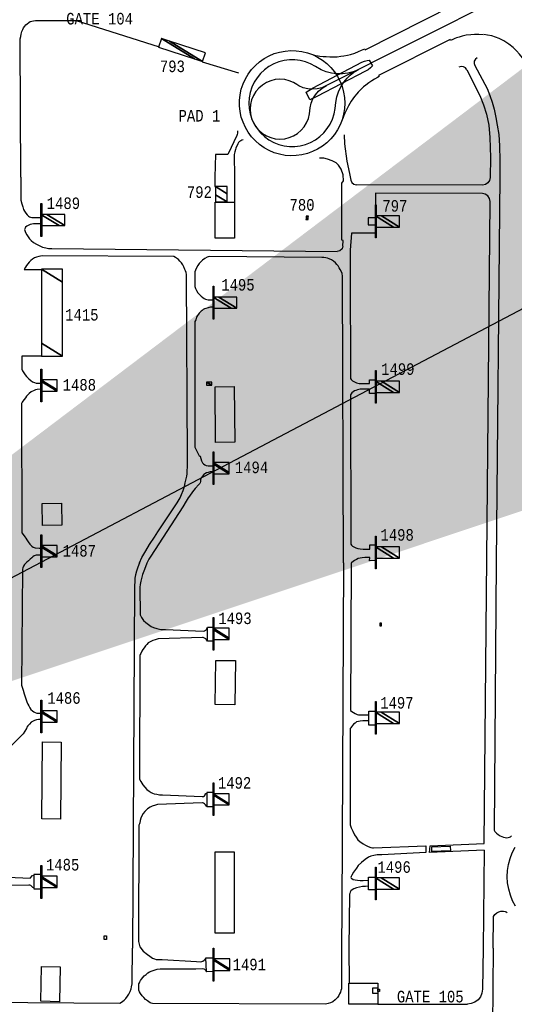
# Model space of a CAD drawing. Extents: x -0.5 to 41.9, y -0.5 to 29.8.
# Tile 119 of 128: x 9.121 to 9.841, y 8.632 to 10.065. Entities that reach past the tile are written whole.
import ezdxf
from ezdxf.enums import TextEntityAlignment as Align

# ---------------------------------------------------------------- set-up
doc = ezdxf.new("R2010")
doc.units = 0
doc.header["$MEASUREMENT"] = 0
for name, color, linetype in [('11', 2, 'CONTINUOUS'), ('2', 3, 'CONTINUOUS'), ('21', 5, 'CONTINUOUS'), ('23', 1, 'CONTINUOUS'), ('6', 15, 'CONTINUOUS'), ('8', 5, 'CONTINUOUS')]:
    doc.layers.add(name, color=color, linetype=linetype)
doc.styles.add('MONOTXT', font='MONOTXT', dxfattribs={"height": 0.2})
doc.dimstyles.get("Standard").update_dxf_attribs({"dimtxt": 0.18, "dimasz": 0.18, "dimexe": 0.18, "dimexo": 0.0625, "dimgap": 0.09, "dimtad": 0, "dimtih": 1, "dimtoh": 1, "dimdec": 4, "dimzin": 0, "dimdsep": 46, "dimtxsty": 'MONOTXT', "dimcen": 0.09, "dimadec": 0, "dimazin": 0, "dimtfac": 1, "dimtdec": 4, "dimtofl": 0, "dimtmove": 0, "dimatfit": 3, "dimfxl": 0, "dimtolj": 1, "dimtzin": 0, "dimarcsym": 0})

msp = doc.modelspace()

# ---------------------------------------------------------------- linework, layer by layer
at = {"layer": '11'}
for p, q in [((9.3868, 10.0042), (9.4397, 9.988)), ((9.4336, 9.8364), (9.4338, 9.7999)), ((9.8199, 9.837), (9.8146, 9.2754)), ((9.7947, 9.8245), (9.6113, 9.825)), ((9.7973, 8.8662), (9.8057, 9.8009)), ((9.7973, 8.8564), (9.7955, 8.7138)), ((9.6001, 8.7136), (9.6005, 8.6629)), ((9.7955, 8.7138), (9.7947, 8.654)), ((9.81, 8.714), (9.8083, 8.4639)), ((9.6425, 8.6324), (9.7728, 8.6324))]:
    msp.add_line(p, q, dxfattribs=at)
for points in [[(9.1227, 9.8361), (9.1218, 10.0331), (9.1221, 10.0375), (9.1226, 10.0411), (9.1233, 10.0444), (9.1244, 10.0483), (9.1256, 10.0512), (9.1268, 10.0534), (9.1286, 10.0561), (9.1301, 10.0578), (9.132, 10.0596), (9.1343, 10.0613), (9.1365, 10.0626), (9.1386, 10.0634), (9.1415, 10.0639), (9.1444, 10.0641), (9.1475, 10.0642), (9.2036, 10.064), (9.3241, 10.0261)], [(9.787, 10.0101), (9.7844, 10.0081), (9.7828, 10.0051), (9.7825, 10.0018), (9.7835, 9.9986)], [(9.7719, 9.9926), (9.7699, 9.9952), (9.767, 9.9969), (9.7637, 9.9972), (9.7605, 9.9963)], [(9.7719, 9.9926), (9.7907, 9.9549), (9.7963, 9.9413), (9.8003, 9.928), (9.8037, 9.9121), (9.8053, 9.8938), (9.806, 9.8795), (9.8063, 9.8649), (9.806, 9.8356)], [(9.7835, 9.9986), (9.8016, 9.9654), (9.8056, 9.9549), (9.8087, 9.9455), (9.8116, 9.935), (9.8143, 9.9231), (9.8163, 9.9118), (9.8183, 9.8985), (9.8196, 9.8819), (9.8199, 9.8603), (9.8199, 9.837)], [(9.4382, 9.9034), (9.4383, 9.9004), (9.4379, 9.8982), (9.437, 9.8969), (9.4244, 9.8699), (9.4239, 9.8694), (9.423, 9.8692), (9.4059, 9.8692), (9.4054, 9.8363)], [(9.4462, 9.8903), (9.4444, 9.89), (9.4428, 9.8893), (9.4411, 9.8882), (9.4397, 9.8868), (9.4385, 9.8848), (9.4358, 9.8783), (9.4353, 9.8766), (9.4343, 9.8729), (9.4335, 9.869), (9.4336, 9.8364)], [(9.5936, 9.8978), (9.594, 9.8849), (9.5975, 9.8597), (9.601, 9.8414), (9.6031, 9.8316)], [(9.5916, 9.7358), (9.592, 9.7442), (9.5898, 9.7444), (9.59, 9.8272), (9.5925, 9.831), (9.592, 9.8394), (9.5891, 9.8478), (9.5853, 9.8536), (9.5817, 9.8571), (9.5757, 9.8601), (9.5693, 9.8626), (9.5638, 9.8636), (9.5575, 9.8639)], [(9.1227, 9.8361), (9.1229, 9.8028), (9.1243, 9.7972), (9.1255, 9.7932), (9.1269, 9.7893), (9.1283, 9.7869), (9.1302, 9.784), (9.1322, 9.7814), (9.1342, 9.7796), (9.1356, 9.7785), (9.1371, 9.7777), (9.1387, 9.7773), (9.1411, 9.7774), (9.152, 9.7776)], [(9.4054, 9.8363), (9.4053, 9.8226), (9.4061, 9.8226)], [(9.806, 9.8356), (9.8051, 9.8314), (9.8026, 9.8278), (9.799, 9.8254), (9.7947, 9.8245)], [(9.6031, 9.8316), (9.6047, 9.8282), (9.6077, 9.8259), (9.6113, 9.825)], [(9.7945, 9.8122), (9.639, 9.8127), (9.6391, 9.7957)], [(9.8057, 9.8009), (9.8048, 9.8052), (9.8024, 9.8089), (9.7988, 9.8113), (9.7945, 9.8122)], [(9.639, 9.7768), (9.6282, 9.7768), (9.6282, 9.7669), (9.639, 9.7669)], [(9.152, 9.7682), (9.1415, 9.7682), (9.139, 9.7678), (9.1365, 9.7672), (9.1334, 9.7657), (9.1315, 9.7647), (9.1298, 9.7632), (9.1289, 9.7621), (9.1285, 9.7611), (9.1283, 9.76), (9.1286, 9.7587), (9.1296, 9.7558), (9.1315, 9.752), (9.1333, 9.7493), (9.1352, 9.7465), (9.1378, 9.7439), (9.1415, 9.7409), (9.1455, 9.7385), (9.1503, 9.736), (9.1542, 9.7343), (9.1593, 9.7331), (9.1631, 9.7325), (9.1679, 9.7322), (9.5831, 9.7278)], [(9.639, 9.7548), (9.6039, 9.7548), (9.6023, 9.7301), (9.6022, 9.6994), (9.6025, 9.543), (9.6034, 9.5417), (9.6056, 9.5398), (9.6076, 9.5385), (9.6095, 9.5376), (9.6113, 9.5369), (9.6134, 9.5363), (9.6154, 9.536), (9.6174, 9.5358), (9.6205, 9.5358), (9.6305, 9.5356), (9.6304, 9.5412), (9.6392, 9.5412)], [(9.5916, 9.7358), (9.5904, 9.7318), (9.5873, 9.7288), (9.5831, 9.7278)], [(9.2955, 9.2746), (9.2991, 9.2825), (9.3048, 9.2922), (9.3103, 9.3012), (9.3174, 9.3123), (9.3224, 9.3198), (9.3503, 9.3622), (9.3545, 9.3693), (9.3568, 9.3742), (9.359, 9.3799), (9.3609, 9.3859), (9.3622, 9.391), (9.3634, 9.3968), (9.3643, 9.4011), (9.3647, 9.4041), (9.3649, 9.4078), (9.3652, 9.4156), (9.3653, 9.4261), (9.3641, 9.692), (9.3639, 9.6947), (9.3633, 9.6973), (9.3625, 9.6998), (9.3616, 9.7019), (9.36, 9.7056), (9.3584, 9.7087), (9.3565, 9.7115), (9.3544, 9.7141), (9.3523, 9.7161), (9.3495, 9.7181), (9.3477, 9.7193), (9.3453, 9.7209), (9.1538, 9.7216), (9.149, 9.7207), (9.1457, 9.7198), (9.1429, 9.7187), (9.14, 9.7169), (9.1375, 9.7149), (9.1348, 9.7124), (9.1328, 9.7102), (9.1309, 9.7075), (9.1294, 9.7052), (9.1276, 9.7019), (9.1531, 9.7019)], [(9.5923, 9.2749), (9.5909, 9.6922), (9.5904, 9.6958), (9.5896, 9.6985), (9.5877, 9.7017), (9.5861, 9.7044), (9.5845, 9.7069), (9.5827, 9.7091), (9.5807, 9.7114), (9.5779, 9.7137), (9.5748, 9.7157), (9.5717, 9.7171), (9.5691, 9.7181), (9.5668, 9.7188), (9.5638, 9.7192), (9.561, 9.7193), (9.3971, 9.7206), (9.3941, 9.7196), (9.3906, 9.7176), (9.3873, 9.7151), (9.3849, 9.7128), (9.3824, 9.7103), (9.3805, 9.7077), (9.3783, 9.704), (9.3768, 9.7007), (9.3762, 9.6984), (9.3759, 9.6956), (9.3761, 9.6769), (9.3768, 9.6741), (9.3784, 9.6711), (9.3806, 9.6678), (9.3827, 9.6653), (9.3852, 9.6631), (9.3876, 9.6612), (9.3896, 9.6597), (9.3916, 9.6588), (9.3936, 9.658), (9.3957, 9.6578), (9.3974, 9.6578), (9.4028, 9.6578)], [(9.4026, 9.647), (9.3989, 9.6469), (9.3953, 9.6461), (9.3922, 9.6452), (9.3903, 9.6443), (9.3884, 9.6433), (9.3868, 9.6422), (9.3854, 9.641), (9.3839, 9.6396), (9.3824, 9.638), (9.3813, 9.6367), (9.3799, 9.6349), (9.3787, 9.6326), (9.3778, 9.6306), (9.3774, 9.6287), (9.3759, 9.6259), (9.3759, 9.4429), (9.3825, 9.4307), (9.3839, 9.4299), (9.3848, 9.4267), (9.386, 9.4232), (9.3874, 9.4205), (9.3888, 9.4191), (9.3906, 9.4173), (9.3926, 9.4165), (9.3953, 9.416), (9.3979, 9.4159), (9.4, 9.4159), (9.4027, 9.4161)], [(9.1534, 9.5758), (9.1244, 9.5757), (9.1242, 9.5565), (9.1253, 9.5542), (9.1272, 9.5511), (9.1289, 9.5484), (9.1309, 9.5458), (9.1343, 9.5427), (9.1372, 9.54), (9.1399, 9.5383), (9.1427, 9.5373), (9.145, 9.5365), (9.1473, 9.5363), (9.1521, 9.5363)], [(9.152, 9.5275), (9.1464, 9.5273), (9.1442, 9.5267), (9.142, 9.5258), (9.1381, 9.5236), (9.1351, 9.5211), (9.1331, 9.5192), (9.1313, 9.5174), (9.1295, 9.5151), (9.1275, 9.5125), (9.1258, 9.5103), (9.1247, 9.5085), (9.1236, 9.5068), (9.1241, 9.3182), (9.1262, 9.316), (9.1286, 9.3125), (9.13, 9.3107), (9.1315, 9.3083), (9.1337, 9.3051), (9.1361, 9.3021), (9.1387, 9.299), (9.1407, 9.2977), (9.1436, 9.2967), (9.1494, 9.2961), (9.1522, 9.2961)], [(9.4055, 9.531), (9.4335, 9.5313), (9.4344, 9.4504), (9.4063, 9.4501), (9.4055, 9.531)], [(9.6392, 9.5214), (9.6302, 9.5214), (9.6302, 9.5276), (9.6201, 9.5274), (9.6165, 9.5274), (9.6128, 9.5266), (9.6103, 9.5258), (9.6082, 9.525), (9.6063, 9.5239), (9.6046, 9.5223), (9.6035, 9.5207), (9.6026, 9.5193), (9.603, 9.3021), (9.604, 9.3003), (9.6056, 9.2988), (9.6076, 9.2978), (9.6106, 9.2964), (9.6134, 9.2955), (9.6168, 9.2949), (9.6211, 9.2946), (9.6245, 9.2947), (9.6306, 9.2947), (9.6306, 9.3009), (9.6389, 9.3009)], [(9.4026, 9.4071), (9.3985, 9.4071), (9.3957, 9.4064), (9.3932, 9.4056), (9.3908, 9.4045), (9.3891, 9.4034), (9.387, 9.4011), (9.3858, 9.399), (9.3849, 9.397), (9.3844, 9.3955), (9.3842, 9.3933), (9.3839, 9.3914), (9.3835, 9.3901), (9.382, 9.3888), (9.3767, 9.383), (9.3726, 9.378), (9.3681, 9.3717), (9.3663, 9.3693), (9.3634, 9.3645), (9.3584, 9.3561), (9.3119, 9.2845), (9.3093, 9.2801), (9.3075, 9.277), (9.3064, 9.2744)], [(9.1538, 9.3611), (9.1819, 9.3617), (9.1826, 9.3296), (9.1545, 9.3289), (9.1538, 9.3611)], [(9.1303, 9.2744), (9.128, 9.2721), (9.1267, 9.2699), (9.1259, 9.2675), (9.1252, 9.2657), (9.1239, 9.0965), (9.1246, 9.0937), (9.126, 9.0892), (9.1276, 9.0841), (9.1314, 9.0725), (9.1328, 9.0692), (9.1343, 9.0664), (9.136, 9.0636), (9.1375, 9.0612), (9.1397, 9.0591), (9.1418, 9.0577), (9.1439, 9.0567), (9.146, 9.0561), (9.1487, 9.0559), (9.1521, 9.0559)], [(9.1522, 9.2861), (9.1474, 9.2861), (9.1451, 9.2859), (9.1421, 9.2851), (9.1401, 9.2834), (9.1387, 9.2822), (9.1362, 9.2799), (9.1341, 9.2775), (9.1317, 9.2756), (9.1303, 9.2744)], [(9.2955, 9.2746), (9.2931, 9.2684), (9.2912, 9.2626), (9.2899, 9.2573), (9.2889, 9.2526), (9.2885, 9.2487), (9.2881, 9.2401), (9.2855, 8.714)], [(9.3064, 9.2744), (9.3041, 9.2691), (9.3017, 9.2625), (9.3, 9.2577), (9.2984, 9.2518), (9.2974, 9.248), (9.2964, 9.2433), (9.296, 9.2395), (9.2963, 9.199), (9.2982, 9.1952), (9.3015, 9.1909), (9.3047, 9.188), (9.3084, 9.1849), (9.3123, 9.1821), (9.316, 9.1805), (9.3209, 9.1793), (9.3264, 9.1777), (9.3332, 9.1776), (9.3883, 9.1751), (9.3901, 9.1757), (9.3914, 9.1765), (9.3928, 9.1776), (9.3937, 9.1789), (9.3943, 9.1809), (9.4026, 9.1809)], [(9.5923, 9.2749), (9.5898, 8.7714), (9.5895, 8.7138)], [(9.6035, 9.2746), (9.6025, 9.0597), (9.6044, 9.0582), (9.6068, 9.0568), (9.6093, 9.0556), (9.6121, 9.0542), (9.6143, 9.0537), (9.6169, 9.0533), (9.6211, 9.0533), (9.6292, 9.0534)], [(9.6391, 9.278), (9.6305, 9.2778), (9.6306, 9.2826), (9.6236, 9.2824), (9.6194, 9.2821), (9.6165, 9.2817), (9.6137, 9.2809), (9.6115, 9.2798), (9.6085, 9.278), (9.6063, 9.2765), (9.6044, 9.2754), (9.6035, 9.2746)], [(9.8146, 9.2754), (9.8119, 8.8856), (9.8128, 8.8837), (9.815, 8.8814), (9.8176, 8.8792), (9.8206, 8.8773), (9.8227, 8.8762), (9.8252, 8.8754), (9.8278, 8.8748), (9.8299, 8.8745), (9.8322, 8.8748), (9.834, 8.8754), (9.8356, 8.876), (9.8369, 8.8771)], [(9.4026, 9.1607), (9.3944, 9.1607), (9.3944, 9.1808)], [(9.3944, 9.1607), (9.3927, 9.1634), (9.3919, 9.1641), (9.3903, 9.1652), (9.3884, 9.1659), (9.3871, 9.1662), (9.3226, 9.164), (9.3181, 9.1628), (9.3151, 9.1615), (9.3121, 9.1603), (9.3083, 9.1581), (9.3063, 9.1558), (9.3043, 9.1537), (9.3022, 9.1511), (9.3006, 9.1487), (9.2991, 9.1461), (9.2975, 9.143), (9.2966, 9.1412), (9.2961, 9.1399), (9.2955, 8.96), (9.2974, 8.9565), (9.3005, 8.9515), (9.3031, 8.9481), (9.3063, 8.9448), (9.3094, 8.9422), (9.3123, 8.9402), (9.3143, 8.9393), (9.3168, 8.9386), (9.3208, 8.9378), (9.3245, 8.9371), (9.3289, 8.9368), (9.3869, 8.9345), (9.3889, 8.9348), (9.3902, 8.9357), (9.3909, 8.9368), (9.3915, 8.938), (9.3918, 8.9388), (9.3934, 8.9388)], [(9.4064, 9.1328), (9.4353, 9.1324), (9.4344, 9.0679), (9.4055, 9.0683), (9.4064, 9.1328)], [(9.639, 9.0383), (9.6292, 9.0383), (9.6293, 9.059), (9.639, 9.059)], [(9.1522, 9.0465), (9.1483, 9.0465), (9.1458, 9.0461), (9.1428, 9.0453), (9.14, 9.044), (9.138, 9.0427), (9.1354, 9.0398), (9.1332, 9.0373), (9.1318, 9.0355), (9.1311, 9.0334), (9.126, 9.026), (9.1032, 9.0028)], [(9.6292, 9.0447), (9.6204, 9.0446), (9.6166, 9.0444), (9.6141, 9.044), (9.6115, 9.0432), (9.6093, 9.0415), (9.6072, 9.0397), (9.6055, 9.038), (9.6041, 9.0362), (9.6031, 9.0347), (9.6023, 9.0334), (9.6023, 8.8932), (9.6035, 8.8888), (9.6058, 8.8843), (9.6086, 8.8787), (9.6107, 8.8752), (9.6135, 8.8716), (9.6164, 8.869), (9.6208, 8.8658), (9.6243, 8.8636), (9.6282, 8.8617), (9.6321, 8.8602), (9.6345, 8.8598), (9.6362, 8.8597), (9.7123, 8.8627), (9.7124, 8.853), (9.6483, 8.8498), (9.6415, 8.8495), (9.6367, 8.8488), (9.6323, 8.8476), (9.6287, 8.8461), (9.6238, 8.8427), (9.6186, 8.8386), (9.614, 8.834), (9.6113, 8.8303), (9.6072, 8.8245), (9.6046, 8.8202), (9.6035, 8.818), (9.6032, 8.8168), (9.6035, 8.8159), (9.6045, 8.8151), (9.6066, 8.814), (9.6096, 8.8133), (9.6126, 8.8128), (9.6167, 8.8125), (9.6209, 8.8124), (9.6287, 8.8126)], [(9.1544, 9.0142), (9.1816, 9.0139), (9.1804, 8.9016), (9.1532, 8.9019), (9.1544, 9.0142)], [(9.4025, 8.9403), (9.3934, 8.9403), (9.3934, 8.9199), (9.4026, 8.9199)], [(9.3934, 8.9199), (9.3917, 8.9226), (9.39, 8.924), (9.3885, 8.9249), (9.3874, 8.9252), (9.3865, 8.9254), (9.3219, 8.923), (9.3186, 8.922), (9.314, 8.9204), (9.3109, 8.9189), (9.307, 8.9164), (9.3032, 8.9128), (9.3009, 8.9099), (9.2989, 8.9065), (9.2973, 8.903), (9.2966, 8.8997), (9.2962, 8.8963), (9.2957, 8.8948), (9.2948, 8.8928), (9.2939, 8.7236)], [(9.7973, 8.8564), (9.7177, 8.853), (9.7186, 8.8627), (9.7973, 8.8662)], [(9.0711, 8.8184), (9.1362, 8.8155), (9.1396, 8.8198), (9.1416, 8.8201)], [(9.1521, 8.8209), (9.1417, 8.8209), (9.1417, 8.8004), (9.1521, 8.8004)], [(9.6392, 8.7988), (9.6286, 8.7988), (9.6288, 8.817), (9.6392, 8.817)], [(9.1417, 8.8014), (9.1401, 8.8019), (9.1375, 8.8049), (9.1361, 8.8055), (9.1345, 8.8057), (9.0746, 8.8046), (9.0704, 8.8039), (9.0671, 8.803), (9.0635, 8.8015), (9.0604, 8.7997), (9.0577, 8.7975), (9.0546, 8.7948), (9.0523, 8.7924), (9.0501, 8.7896), (9.0483, 8.7865), (9.0468, 8.7835), (9.0456, 8.7802), (9.0444, 8.7769), (9.0435, 8.7734), (9.0432, 8.7138)], [(9.6286, 8.8039), (9.6243, 8.8038), (9.6201, 8.8034), (9.6155, 8.8027), (9.6113, 8.8016), (9.6076, 8.8), (9.605, 8.7986), (9.6033, 8.7972), (9.6021, 8.7955), (9.6015, 8.7935), (9.6012, 8.7922), (9.6001, 8.7136)], [(9.81, 8.714), (9.8107, 8.7597), (9.8129, 8.7626), (9.8156, 8.7654), (9.8183, 8.7666), (9.8216, 8.7675), (9.8252, 8.7677), (9.8276, 8.7674), (9.8293, 8.7669), (9.8308, 8.7659)], [(9.2939, 8.7236), (9.2959, 8.7159), (9.301, 8.7094), (9.3072, 8.7046), (9.3104, 8.7022), (9.3145, 8.6994), (9.3172, 8.6983), (9.3197, 8.6975), (9.3259, 8.6972), (9.3285, 8.6972), (9.3787, 8.6944), (9.3841, 8.6941), (9.3861, 8.6943), (9.3876, 8.695), (9.3896, 8.6963), (9.3907, 8.6974), (9.3916, 8.6983), (9.3923, 8.6995)], [(9.0656, 8.6351), (9.2669, 8.6339), (9.2692, 8.635), (9.2731, 8.6382), (9.2757, 8.6407), (9.2782, 8.6437), (9.28, 8.6466), (9.2821, 8.6508), (9.2835, 8.6545), (9.2841, 8.6576), (9.2847, 8.662), (9.2847, 8.665), (9.2855, 8.714)], [(9.5895, 8.7138), (9.5894, 8.6544), (9.5887, 8.6523), (9.5879, 8.6498), (9.5868, 8.6475), (9.5854, 8.6449), (9.5835, 8.6418), (9.5805, 8.6388), (9.5771, 8.6359), (9.5734, 8.6344), (9.57, 8.6331), (9.5662, 8.6324), (9.3145, 8.6332), (9.3123, 8.6338), (9.3109, 8.6344), (9.309, 8.6355), (9.307, 8.6369), (9.3045, 8.6391), (9.3016, 8.642), (9.2996, 8.6444), (9.297, 8.6476), (9.2954, 8.6502), (9.2944, 8.6528), (9.2944, 8.6606), (9.2948, 8.6617), (9.2954, 8.6634), (9.2962, 8.6649), (9.297, 8.6667), (9.2984, 8.6688), (9.3005, 8.6711), (9.3025, 8.6734), (9.305, 8.6756), (9.3076, 8.6778), (9.3102, 8.6793), (9.3142, 8.681), (9.3182, 8.6825), (9.3213, 8.6833), (9.3254, 8.6837), (9.3307, 8.6837), (9.3776, 8.6837), (9.3874, 8.684), (9.389, 8.6837), (9.3903, 8.683), (9.3916, 8.6818), (9.3921, 8.6809), (9.3929, 8.6795)], [(9.4031, 8.6797), (9.393, 8.6795), (9.3923, 8.6995), (9.4028, 8.6997)], [(9.7947, 8.654), (9.7939, 8.6484), (9.7917, 8.6432), (9.7882, 8.6387), (9.7837, 8.6353), (9.7784, 8.6331), (9.7728, 8.6324)]]:
    msp.add_lwpolyline(points, dxfattribs=at)
at = {"layer": '2'}
msp.add_lwpolyline([(9.9444, 9.8361), (9.8682, 9.9863), (9.8673, 9.9858), (9.8604, 9.9981), (9.8558, 10.0058), (9.8529, 10.01), (9.8488, 10.0152), (9.8442, 10.02), (9.8392, 10.0251), (9.8332, 10.03), (9.8258, 10.0345), (9.8192, 10.0378), (9.8136, 10.0401), (9.8085, 10.0418), (9.8021, 10.0431), (9.7966, 10.0439)], dxfattribs=at)
at = {"layer": '21'}
for points in [[(9.5943, 9.9439), (9.5939, 9.9358), (9.5926, 9.9277), (9.5904, 9.9198), (9.5874, 9.9122), (9.5837, 9.905), (9.5791, 9.8982), (9.574, 9.8919), (9.5681, 9.8862), (9.5617, 9.8812), (9.5548, 9.8769), (9.5474, 9.8733), (9.5398, 9.8705), (9.5318, 9.8686), (9.5237, 9.8675), (9.5156, 9.8673), (9.5075, 9.8679), (9.4995, 9.8695), (9.4916, 9.8718), (9.4841, 9.875), (9.477, 9.8789), (9.4703, 9.8836), (9.4642, 9.889), (9.4587, 9.895), (9.4538, 9.9015), (9.4496, 9.9086), (9.4463, 9.916), (9.4437, 9.9237), (9.442, 9.9317), (9.4411, 9.9398), (9.4411, 9.948), (9.442, 9.9561), (9.4437, 9.9641), (9.4463, 9.9718), (9.4496, 9.9792), (9.4538, 9.9863), (9.4587, 9.9928), (9.4642, 9.9988), (9.4703, 10.0042), (9.477, 10.0089), (9.4841, 10.0128), (9.4916, 10.016), (9.4995, 10.0183), (9.5075, 10.0198), (9.5156, 10.0205), (9.5237, 10.0203), (9.5318, 10.0192), (9.5398, 10.0173), (9.5474, 10.0145), (9.5548, 10.0109), (9.5617, 10.0066), (9.5681, 10.0016), (9.574, 9.9959), (9.5791, 9.9896), (9.5837, 9.9828), (9.5874, 9.9756), (9.5904, 9.968), (9.5926, 9.9601), (9.5939, 9.952), (9.5943, 9.9439)], [(9.6346, 9.9981), (9.6318, 9.9953), (9.6281, 9.9926), (9.6244, 9.9904), (9.5535, 9.9536), (9.5432, 9.9489), (9.5382, 9.9599), (9.5481, 9.9662), (9.619, 10.0034), (9.6228, 10.005), (9.6271, 10.0062), (9.63, 10.0066), (9.6346, 9.9981)], [(9.1521, 9.7499), (9.1521, 9.7976), (9.1532, 9.7976), (9.1532, 9.7499), (9.1521, 9.7499)], [(9.4058, 9.8), (9.4338, 9.8), (9.4338, 9.7472), (9.4058, 9.7472), (9.4058, 9.8)], [(9.639, 9.7479), (9.639, 9.7957), (9.6402, 9.7957), (9.6402, 9.7479), (9.639, 9.7479)], [(9.4026, 9.6296), (9.4026, 9.6774), (9.4038, 9.6774), (9.4038, 9.6296), (9.4026, 9.6296)], [(9.1521, 9.509), (9.1521, 9.5567), (9.1532, 9.5567), (9.1532, 9.509), (9.1521, 9.509)], [(9.639, 9.5071), (9.639, 9.5548), (9.6402, 9.5548), (9.6402, 9.5071), (9.639, 9.5071)], [(9.4026, 9.3886), (9.4026, 9.4363), (9.4038, 9.4363), (9.4038, 9.3886), (9.4026, 9.3886)], [(9.1521, 9.2679), (9.1521, 9.3157), (9.1532, 9.3157), (9.1532, 9.2679), (9.1521, 9.2679)], [(9.639, 9.266), (9.639, 9.3137), (9.6402, 9.3137), (9.6402, 9.266), (9.639, 9.266)], [(9.4026, 9.1476), (9.4026, 9.1954), (9.4038, 9.1954), (9.4038, 9.1476), (9.4026, 9.1476)], [(9.152, 9.0272), (9.152, 9.0749), (9.1532, 9.0749), (9.1532, 9.0272), (9.152, 9.0272)], [(9.639, 9.0253), (9.639, 9.0731), (9.6401, 9.0731), (9.6401, 9.0253), (9.639, 9.0253)], [(9.4026, 8.9067), (9.4026, 8.9544), (9.4037, 8.9544), (9.4037, 8.9067), (9.4026, 8.9067)], [(9.7208, 8.8612), (9.7477, 8.8624), (9.748, 8.8556), (9.7211, 8.8544), (9.7208, 8.8612)], [(9.4055, 8.854), (9.4335, 8.854), (9.4335, 8.7354), (9.4055, 8.7354), (9.4055, 8.854)], [(9.152, 8.7863), (9.152, 8.8341), (9.1532, 8.8341), (9.1532, 8.7863), (9.152, 8.7863)], [(9.639, 8.7842), (9.639, 8.8319), (9.6401, 8.8319), (9.6401, 8.7842), (9.639, 8.7842)], [(9.2442, 8.732), (9.2477, 8.732), (9.2477, 8.7264), (9.2442, 8.7264), (9.2442, 8.732)], [(9.4026, 8.6658), (9.4026, 8.7138), (9.4037, 8.7138), (9.4037, 8.6658), (9.4026, 8.6658)], [(9.1528, 8.6873), (9.1801, 8.6867), (9.1791, 8.6359), (9.1517, 8.6365), (9.1528, 8.6873)], [(9.6425, 8.6543), (9.6447, 8.6543), (9.6447, 8.6509), (9.6425, 8.6509), (9.6425, 8.6324), (9.6003, 8.6324), (9.6003, 8.663), (9.6425, 8.6629), (9.6425, 8.6543)], [(9.6352, 8.656), (9.6425, 8.656), (9.6425, 8.6476), (9.6352, 8.6476), (9.6352, 8.656)], [(9.6425, 8.6543), (9.6447, 8.6543), (9.6447, 8.6509), (9.6425, 8.6509), (9.6425, 8.6543)]]:
    msp.add_lwpolyline(points, dxfattribs=at)
at = {"layer": '6'}
for points in [[(9.7955, 10.0434), (9.7893, 10.044), (9.7832, 10.044), (9.7778, 10.0436), (9.771, 10.0427), (9.7653, 10.0415), (9.7606, 10.0402), (9.757, 10.0391), (9.7543, 10.0379), (9.7513, 10.0367), (9.7483, 10.0351), (9.7476, 10.0365), (9.6436, 9.984), (9.6443, 9.9827), (9.6418, 9.9812), (9.6377, 9.9786), (9.6336, 9.9762), (9.6293, 9.9733), (9.6251, 9.9701), (9.6217, 9.9675), (9.6186, 9.9648), (9.6165, 9.9627), (9.614, 9.9599), (9.6119, 9.9575), (9.6086, 9.9536), (9.6062, 9.9502), (9.6037, 9.9467), (9.6015, 9.9434), (9.5998, 9.9402), (9.5976, 9.9363), (9.5961, 9.9331), (9.5944, 9.9295), (9.5928, 9.926), (9.5917, 9.923), (9.5904, 9.9198), (9.5874, 9.9122), (9.5837, 9.905), (9.5791, 9.8982), (9.574, 9.8919), (9.5681, 9.8862), (9.5617, 9.8812), (9.5548, 9.8769), (9.5474, 9.8733), (9.5398, 9.8705), (9.5318, 9.8686), (9.5237, 9.8675), (9.5156, 9.8673), (9.5075, 9.8679), (9.4995, 9.8695), (9.4916, 9.8718), (9.4841, 9.875), (9.477, 9.8789), (9.4703, 9.8836), (9.4642, 9.889), (9.4587, 9.895), (9.4538, 9.9015), (9.4496, 9.9086), (9.4463, 9.916), (9.4437, 9.9237), (9.442, 9.9317), (9.4411, 9.9398), (9.4411, 9.948), (9.442, 9.9561), (9.4437, 9.9641), (9.4463, 9.9718), (9.4496, 9.9792), (9.4538, 9.9863), (9.4587, 9.9928), (9.4642, 9.9988), (9.4703, 10.0042), (9.477, 10.0089), (9.4841, 10.0128), (9.4916, 10.016), (9.4995, 10.0183), (9.5075, 10.0198), (9.5156, 10.0205), (9.5237, 10.0203), (9.5318, 10.0192), (9.5398, 10.0173), (9.5474, 10.0145), (9.5519, 10.0134), (9.5555, 10.0129), (9.5582, 10.0125), (9.5626, 10.012), (9.5671, 10.0116), (9.5723, 10.0115), (9.5777, 10.0113), (9.583, 10.0115), (9.5885, 10.0121), (9.5929, 10.0127), (9.598, 10.0136), (9.6028, 10.0148), (9.6091, 10.0169), (9.6144, 10.0189), (9.6188, 10.0209), (9.6233, 10.023), (9.6241, 10.0213), (9.7957, 10.1088)], [(9.581, 9.9404), (9.5813, 9.9451), (9.5828, 9.9529), (9.5853, 9.9604), (9.5886, 9.9676), (9.5929, 9.9743), (9.5979, 9.9804), (9.6019, 9.9846), (9.6071, 9.9885), (9.614, 9.9926), (9.6063, 9.9894), (9.5986, 9.9874), (9.5908, 9.9865), (9.5828, 9.9865), (9.575, 9.9874), (9.5673, 9.9894), (9.5599, 9.9923), (9.5515, 9.9972), (9.5446, 10.001), (9.5372, 10.004), (9.5295, 10.0059), (9.5217, 10.0069), (9.5137, 10.0069), (9.5059, 10.0059), (9.4982, 10.004), (9.4908, 10.001), (9.4838, 9.9972), (9.4774, 9.9926), (9.4716, 9.9871), (9.4666, 9.981), (9.4623, 9.9743), (9.459, 9.9671), (9.4565, 9.9596), (9.455, 9.9518), (9.4545, 9.9439), (9.455, 9.936), (9.4565, 9.9282), (9.459, 9.9206), (9.4623, 9.9135), (9.4666, 9.9068), (9.4716, 9.9007), (9.4774, 9.8952), (9.4838, 9.8906), (9.4908, 9.8867), (9.4982, 9.8838), (9.5059, 9.8819), (9.5137, 9.8809), (9.5217, 9.8809), (9.5295, 9.8819), (9.5372, 9.8838), (9.5446, 9.8867), (9.5515, 9.8906), (9.558, 9.8952), (9.5637, 9.9007), (9.5688, 9.9068), (9.573, 9.9135), (9.5764, 9.9206), (9.5789, 9.9282), (9.5804, 9.936), (9.581, 9.9404)], [(9.8428, 8.7749), (9.8386, 8.7828), (9.8353, 8.7912), (9.8328, 8.7999), (9.8313, 8.8087), (9.8308, 8.8177), (9.8312, 8.8267), (9.8326, 8.8356), (9.8348, 8.8443), (9.838, 8.8528), (9.8421, 8.8608)], [(9.8428, 8.7749), (9.8386, 8.7828), (9.8353, 8.7912), (9.8328, 8.7999), (9.8313, 8.8087), (9.8308, 8.8177), (9.8312, 8.8267), (9.8326, 8.8356), (9.8348, 8.8443), (9.838, 8.8528), (9.8421, 8.8608)]]:
    msp.add_lwpolyline(points, dxfattribs=at)
at = {"layer": '8'}
msp.add_line((9.892, 10.1328), (9.5675, 9.9694), dxfattribs=at)
msp.add_lwpolyline([(9.5675, 9.9694), (9.5608, 9.9663), (9.5541, 9.9648), (9.5473, 9.9642), (9.5405, 9.9648), (9.5339, 9.9663), (9.5276, 9.969), (9.5244, 9.9709), (9.5197, 9.9739), (9.5134, 9.9765), (9.5068, 9.9781), (9.5, 9.9786), (9.4931, 9.9781), (9.4865, 9.9765), (9.4802, 9.9739), (9.4744, 9.9703), (9.4692, 9.9659), (9.4648, 9.9607), (9.4612, 9.9549), (9.4586, 9.9486), (9.457, 9.9419), (9.4564, 9.9351), (9.457, 9.9283), (9.4586, 9.9217), (9.4612, 9.9154), (9.4648, 9.9096), (9.4692, 9.9044), (9.4744, 9.8999), (9.4802, 9.8964), (9.4865, 9.8938), (9.4931, 9.8922), (9.5, 9.8916), (9.5068, 9.8922), (9.5134, 9.8938), (9.5197, 9.8964), (9.5255, 9.8999), (9.5307, 9.9044), (9.5352, 9.9096), (9.5387, 9.9154), (9.5413, 9.9217), (9.5429, 9.9283), (9.5438, 9.9373), (9.5454, 9.944), (9.548, 9.9503), (9.5515, 9.9561), (9.556, 9.9613), (9.5612, 9.9657), (9.5675, 9.9694)], dxfattribs=at)

# ---------------------------------------------------------------- texts
at = {"layer": '23', "style": 'MONOTXT', "width": 0.833333}
for s, p in [('GATE 104', (9.2375, 10.0669)), ('793', (9.3434, 9.9975)), ('PAD 1', (9.3827, 9.9256)), ('792', (9.3827, 9.8145)), ('1489', (9.1848, 9.7982)), ('780', (9.5321, 9.7959)), ('797', (9.6672, 9.7944)), ('1495', (9.4388, 9.6795)), ('1415', (9.2116, 9.6358)), ('1499', (9.6715, 9.5568)), ('1488', (9.208, 9.5339)), ('1494', (9.4585, 9.4137)), ('1498', (9.6705, 9.3154)), ('1487', (9.2079, 9.2923)), ('1493', (9.4344, 9.194)), ('1486', (9.1856, 9.078)), ('1497', (9.6701, 9.071)), ('1492', (9.4339, 8.9544)), ('1485', (9.1837, 8.8353)), ('1496', (9.6661, 8.8319)), ('1491', (9.4553, 8.69)), ('GATE 105', (9.7187, 8.6433))]:
    msp.add_text(s, height=0.01684, dxfattribs=at).set_placement(p, align=Align.MIDDLE)

# ---------------------------------------------------------------- meshes
at = {"layer": '21'}
mesh = msp.add_polyface(dxfattribs=at)
corners = [(9.3233, 10.0252), (9.3755, 10.0082), (9.3275, 10.038), (9.3874, 10.0044), (9.3394, 10.0341), (9.3916, 10.0172), (9.3916, 10.0172)]
mesh.append_faces([[corners[k] for k in face] for face in [(0, 0, 1, 2), (2, 1, 3, 4), (4, 3, 6, 5)]], dxfattribs={"vtx0": -1, "vtx2": -1})
mesh = msp.add_polyface(dxfattribs=at)
corners = [(9.4061, 9.8001), (9.423, 9.8001), (9.4061, 9.8106), (9.4061, 9.8226), (9.423, 9.8121), (9.4061, 9.8226), (9.423, 9.8226)]
mesh.append_faces([[corners[k] for k in face] for face in [(0, 0, 1, 2), (2, 1, 4, 5), (3, 4, 6, 6)]], dxfattribs={"vtx0": -1, "vtx2": -1})
mesh = msp.add_polyface(dxfattribs=at)
corners = [(9.1521, 9.7656), (9.1521, 9.7656), (9.1521, 9.7819), (9.1784, 9.7656), (9.1605, 9.7819), (9.1868, 9.7656), (9.1868, 9.7819)]
mesh.append_faces([[corners[k] for k in face] for face in [(0, 1, 3, 2), (2, 3, 5, 4), (4, 5, 6, 6)]], dxfattribs={"vtx0": -1, "vtx2": -1})
mesh = msp.add_polyface(dxfattribs=at)
corners = [(9.5378, 9.7746), (9.5412, 9.7745), (9.5379, 9.7766), (9.5379, 9.7796), (9.5412, 9.7776), (9.5379, 9.7796), (9.5413, 9.7796)]
mesh.append_faces([[corners[k] for k in face] for face in [(0, 0, 1, 2), (2, 1, 4, 5), (3, 4, 6, 6)]], dxfattribs={"vtx0": -1, "vtx2": -1})
mesh = msp.add_polyface(dxfattribs=at)
corners = [(9.639, 9.7636), (9.639, 9.7636), (9.639, 9.7799), (9.6653, 9.7636), (9.6475, 9.7799), (9.6738, 9.7636), (9.6738, 9.7799)]
mesh.append_faces([[corners[k] for k in face] for face in [(0, 1, 3, 2), (2, 3, 5, 4), (4, 5, 6, 6)]], dxfattribs={"vtx0": -1, "vtx2": -1})
mesh = msp.add_polyface(dxfattribs=at)
corners = [(9.1531, 9.5756), (9.1835, 9.5756), (9.1531, 9.5944), (9.1531, 9.702), (9.1835, 9.6831), (9.1531, 9.702), (9.1835, 9.702)]
mesh.append_faces([[corners[k] for k in face] for face in [(0, 0, 1, 2), (2, 1, 4, 5), (3, 4, 6, 6)]], dxfattribs={"vtx0": -1, "vtx2": -1})
mesh = msp.add_polyface(dxfattribs=at)
corners = [(9.4026, 9.6453), (9.4026, 9.6453), (9.4026, 9.6616), (9.4289, 9.6453), (9.4111, 9.6616), (9.4374, 9.6453), (9.4374, 9.6616)]
mesh.append_faces([[corners[k] for k in face] for face in [(0, 1, 3, 2), (2, 3, 5, 4), (4, 5, 6, 6)]], dxfattribs={"vtx0": -1, "vtx2": -1})
mesh = msp.add_polyface(dxfattribs=at)
corners = [(9.1521, 9.5247), (9.1521, 9.5247), (9.1521, 9.5393), (9.1756, 9.5247), (9.1521, 9.541), (9.1756, 9.5265), (9.1756, 9.541)]
mesh.append_faces([[corners[k] for k in face] for face in [(0, 1, 3, 2), (2, 3, 5, 4), (4, 5, 6, 6)]], dxfattribs={"vtx0": -1, "vtx2": -1})
mesh = msp.add_polyface(dxfattribs=at)
corners = [(9.3929, 9.5332), (9.3929, 9.5377), (9.4001, 9.5332), (9.3929, 9.5377), (9.3935, 9.5377), (9.4007, 9.5332), (9.4007, 9.5377)]
mesh.append_faces([[corners[k] for k in face] for face in [(0, 0, 2, 3), (1, 2, 5, 4), (4, 5, 6, 6)]], dxfattribs={"vtx0": -1, "vtx2": -1})
mesh = msp.add_polyface(dxfattribs=at)
corners = [(9.639, 9.5228), (9.639, 9.5228), (9.639, 9.5391), (9.6653, 9.5228), (9.6475, 9.5391), (9.6738, 9.5228), (9.6738, 9.5391)]
mesh.append_faces([[corners[k] for k in face] for face in [(0, 1, 3, 2), (2, 3, 5, 4), (4, 5, 6, 6)]], dxfattribs={"vtx0": -1, "vtx2": -1})
mesh = msp.add_polyface(dxfattribs=at)
corners = [(9.4026, 9.4043), (9.4026, 9.4043), (9.4026, 9.4189), (9.4261, 9.4043), (9.4026, 9.4206), (9.4261, 9.4061), (9.4261, 9.4206)]
mesh.append_faces([[corners[k] for k in face] for face in [(0, 1, 3, 2), (2, 3, 5, 4), (4, 5, 6, 6)]], dxfattribs={"vtx0": -1, "vtx2": -1})
mesh = msp.add_polyface(dxfattribs=at)
corners = [(9.1521, 9.2836), (9.1521, 9.2836), (9.1521, 9.2982), (9.1756, 9.2836), (9.1521, 9.2999), (9.1756, 9.2854), (9.1756, 9.2999)]
mesh.append_faces([[corners[k] for k in face] for face in [(0, 1, 3, 2), (2, 3, 5, 4), (4, 5, 6, 6)]], dxfattribs={"vtx0": -1, "vtx2": -1})
mesh = msp.add_polyface(dxfattribs=at)
corners = [(9.639, 9.2817), (9.639, 9.2817), (9.639, 9.298), (9.6653, 9.2817), (9.6475, 9.298), (9.6738, 9.2817), (9.6738, 9.298)]
mesh.append_faces([[corners[k] for k in face] for face in [(0, 1, 3, 2), (2, 3, 5, 4), (4, 5, 6, 6)]], dxfattribs={"vtx0": -1, "vtx2": -1})
mesh = msp.add_polyface(dxfattribs=at)
corners = [(9.4026, 9.1633), (9.4026, 9.1633), (9.4026, 9.1779), (9.4261, 9.1633), (9.4026, 9.1796), (9.4261, 9.1651), (9.4261, 9.1796)]
mesh.append_faces([[corners[k] for k in face] for face in [(0, 1, 3, 2), (2, 3, 5, 4), (4, 5, 6, 6)]], dxfattribs={"vtx0": -1, "vtx2": -1})
mesh = msp.add_polyface(dxfattribs=at)
corners = [(9.6453, 9.1829), (9.6475, 9.1829), (9.6453, 9.1843), (9.6453, 9.1868), (9.6475, 9.1854), (9.6453, 9.1868), (9.6475, 9.1868)]
mesh.append_faces([[corners[k] for k in face] for face in [(0, 0, 1, 2), (2, 1, 4, 5), (3, 4, 6, 6)]], dxfattribs={"vtx0": -1, "vtx2": -1})
mesh = msp.add_polyface(dxfattribs=at)
corners = [(9.152, 9.0429), (9.152, 9.0429), (9.152, 9.0575), (9.1755, 9.0429), (9.152, 9.0592), (9.1755, 9.0447), (9.1755, 9.0592)]
mesh.append_faces([[corners[k] for k in face] for face in [(0, 1, 3, 2), (2, 3, 5, 4), (4, 5, 6, 6)]], dxfattribs={"vtx0": -1, "vtx2": -1})
mesh = msp.add_polyface(dxfattribs=at)
corners = [(9.639, 9.041), (9.639, 9.041), (9.639, 9.0574), (9.6653, 9.041), (9.6474, 9.0574), (9.6737, 9.041), (9.6737, 9.0574)]
mesh.append_faces([[corners[k] for k in face] for face in [(0, 1, 3, 2), (2, 3, 5, 4), (4, 5, 6, 6)]], dxfattribs={"vtx0": -1, "vtx2": -1})
mesh = msp.add_polyface(dxfattribs=at)
corners = [(9.4026, 8.9224), (9.4026, 8.9224), (9.4026, 8.937), (9.4261, 8.9224), (9.4026, 8.9387), (9.4261, 8.9241), (9.4261, 8.9387)]
mesh.append_faces([[corners[k] for k in face] for face in [(0, 1, 3, 2), (2, 3, 5, 4), (4, 5, 6, 6)]], dxfattribs={"vtx0": -1, "vtx2": -1})
mesh = msp.add_polyface(dxfattribs=at)
corners = [(9.152, 8.8021), (9.152, 8.8021), (9.152, 8.8166), (9.1755, 8.8021), (9.152, 8.8184), (9.1755, 8.8038), (9.1755, 8.8184)]
mesh.append_faces([[corners[k] for k in face] for face in [(0, 1, 3, 2), (2, 3, 5, 4), (4, 5, 6, 6)]], dxfattribs={"vtx0": -1, "vtx2": -1})
mesh = msp.add_polyface(dxfattribs=at)
corners = [(9.639, 8.7999), (9.639, 8.7999), (9.639, 8.8162), (9.6653, 8.7999), (9.6474, 8.8162), (9.6737, 8.7999), (9.6737, 8.8162)]
mesh.append_faces([[corners[k] for k in face] for face in [(0, 1, 3, 2), (2, 3, 5, 4), (4, 5, 6, 6)]], dxfattribs={"vtx0": -1, "vtx2": -1})
mesh = msp.add_polyface(dxfattribs=at)
corners = [(9.4026, 8.6815), (9.4026, 8.6815), (9.4026, 8.6967), (9.427, 8.6815), (9.4026, 8.6981), (9.427, 8.683), (9.427, 8.6981)]
mesh.append_faces([[corners[k] for k in face] for face in [(0, 1, 3, 2), (2, 3, 5, 4), (4, 5, 6, 6)]], dxfattribs={"vtx0": -1, "vtx2": -1})

# ---------------------------------------------------------------- leaders
msp.add_leader([(8.3318, 8.8433), (12.6384, 11.112), (13.3966, 11.112)], dimstyle='Standard', override={"dimscale": 40}, dxfattribs=at)

doc.saveas('drawing.dxf')
